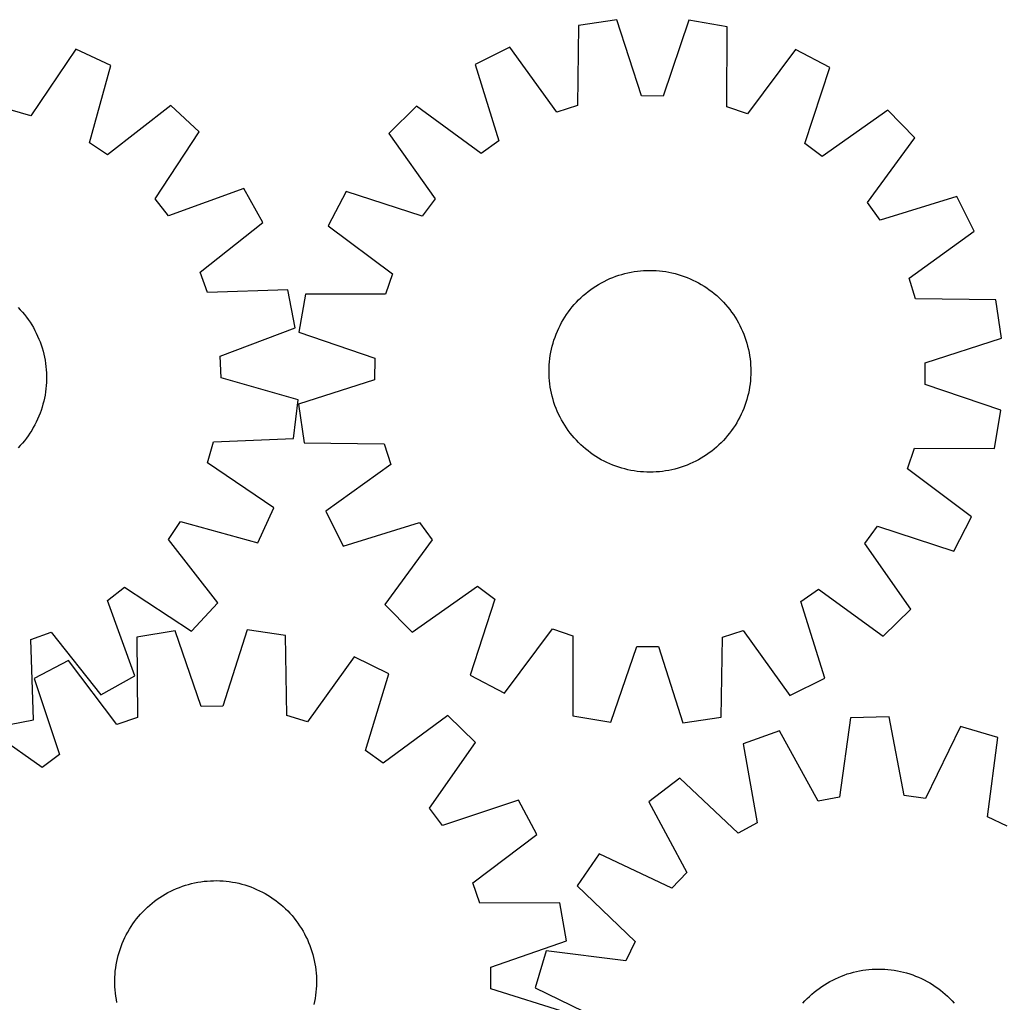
# Model space of a CAD drawing. Header units: millimetres. Extents: x 7 to 1493, y 7 to 2993.
# Tile 15 of 16: x 814 to 1204, y 2604 to 2993. Entities that reach past the tile are written whole.
import ezdxf

# ---------------------------------------------------------------- set-up
doc = ezdxf.new("R2010")
doc.units = ezdxf.units.MM
doc.layers.add('CUT', color=7, linetype='CONTINUOUS', true_color=0x000000)

msp = doc.modelspace()

# ---------------------------------------------------------------- linework, layer by layer
at = {"layer": 'CUT'}
for p, q in [((1035.46824, 2991.209251), (1035.023954, 2959.447995)), ((1050.684704, 2993.487357), (1035.46824, 2991.209251)), ((1060.411183, 2963.248799), (1050.684704, 2993.487357)), ((1079.222528, 2993.245631), (1068.985219, 2963.176174)), ((1094.398219, 2990.710093), (1079.222528, 2993.245631)), ((1094.304421, 2958.945868), (1094.398219, 2990.710093)), ((836.116597, 2981.740678), (818.317298, 2955.43175)), ((850.087737, 2975.295698), (836.116597, 2981.740678)), ((1008.252459, 2982.620473), (994.484715, 2975.75172)), ((1026.847118, 2956.867543), (1008.252459, 2982.620473)), ((1121.464605, 2981.661525), (1102.436372, 2956.227275)), ((1135.11402, 2974.560539), (1121.464605, 2981.661525)), ((841.626823, 2944.67891), (850.087737, 2975.295698)), ((994.484715, 2975.75172), (1003.876942, 2945.407678)), ((1125.209128, 2944.379951), (1135.11402, 2974.560539)), ((1068.985219, 2963.176174), (1060.411183, 2963.248799)), ((873.812994, 2959.434486), (848.754949, 2939.913494)), ((885.10873, 2948.987626), (873.812994, 2959.434486)), ((1035.023954, 2959.447995), (1026.847118, 2956.867543)), ((818.317298, 2955.43175), (810.065453, 2957.761217)), ((971.255048, 2959.173168), (960.283707, 2948.386128)), ((996.897713, 2940.426741), (971.255048, 2959.173168)), ((1102.436372, 2956.227275), (1094.304421, 2958.945868)), ((1158.059522, 2957.590866), (1132.102981, 2939.281504)), ((1168.846561, 2946.619526), (1158.059522, 2957.590866)), ((867.600814, 2922.483897), (885.10873, 2948.987626)), ((960.283707, 2948.386128), (978.59307, 2922.429588)), ((848.754949, 2939.913494), (841.626823, 2944.67891)), ((1003.876942, 2945.407678), (996.897713, 2940.426741)), ((1132.102981, 2939.281504), (1125.209128, 2944.379951)), ((1150.100135, 2920.976861), (1168.846561, 2946.619526)), ((902.771406, 2926.57121), (872.907471, 2915.749005)), ((910.286032, 2913.145081), (902.771406, 2926.57121)), ((943.314035, 2925.440626), (936.213048, 2911.791211)), ((973.494623, 2915.535735), (943.314035, 2925.440626)), ((872.907471, 2915.749005), (867.600814, 2922.483897)), ((978.59307, 2922.429588), (973.494623, 2915.535735)), ((1155.081072, 2913.997632), (1150.100135, 2920.976861)), ((1185.425113, 2923.389858), (1155.081072, 2913.997632)), ((1192.293867, 2909.622114), (1185.425113, 2923.389858)), ((885.444912, 2893.34878), (910.286032, 2913.145081)), ((936.213048, 2911.791211), (961.647299, 2892.762978)), ((1166.540936, 2891.027455), (1192.293867, 2909.622114)), ((888.410646, 2885.30367), (885.444912, 2893.34878)), ((1052.63801, 2892.519207), (1053.850263, 2892.850039)), ((1053.850263, 2892.850039), (1055.072309, 2893.14263)), ((1055.072309, 2893.14263), (1056.302943, 2893.396691)), ((1056.302943, 2893.396691), (1057.54095, 2893.611972)), ((1057.54095, 2893.611972), (1058.785108, 2893.78826)), ((1058.785108, 2893.78826), (1060.034189, 2893.925381)), ((1060.034189, 2893.925381), (1061.286962, 2894.023199)), ((1061.286962, 2894.023199), (1062.542188, 2894.081619)), ((1062.542188, 2894.081619), (1063.798631, 2894.100583)), ((1063.798631, 2894.100583), (1065.055049, 2894.080071)), ((1065.055049, 2894.080071), (1066.310202, 2894.020104)), ((1066.310202, 2894.020104), (1067.562853, 2893.920742)), ((1067.562853, 2893.920742), (1068.811765, 2893.782082)), ((1068.811765, 2893.782082), (1070.055705, 2893.604261)), ((1070.055705, 2893.604261), (1071.293445, 2893.387454)), ((1071.293445, 2893.387454), (1072.523765, 2893.131877)), ((1072.523765, 2893.131877), (1073.74545, 2892.83778)), ((961.647299, 2892.762978), (958.928705, 2884.631028)), ((1043.433546, 2888.542811), (1044.525439, 2889.164724)), ((1044.525439, 2889.164724), (1045.636328, 2889.752034)), ((1045.636328, 2889.752034), (1046.765116, 2890.30416)), ((1046.765116, 2890.30416), (1047.910691, 2890.820557)), ((1047.910691, 2890.820557), (1049.07192, 2891.300716)), ((1049.07192, 2891.300716), (1050.247659, 2891.744163)), ((1050.247659, 2891.744163), (1051.436747, 2892.15046)), ((1051.436747, 2892.15046), (1052.63801, 2892.519207)), ((1073.74545, 2892.83778), (1074.957294, 2892.505454)), ((1074.957294, 2892.505454), (1076.158102, 2892.135227)), ((1076.158102, 2892.135227), (1077.346688, 2891.727465)), ((1077.346688, 2891.727465), (1078.521879, 2891.282569)), ((1078.521879, 2891.282569), (1079.682516, 2890.80098)), ((1079.682516, 2890.80098), (1080.827453, 2890.283171)), ((1080.827453, 2890.283171), (1081.955561, 2889.729655)), ((1081.955561, 2889.729655), (1083.065725, 2889.140977)), ((1083.065725, 2889.140977), (1084.156851, 2888.517718)), ((1169.121389, 2882.85062), (1166.540936, 2891.027455)), ((920.157182, 2886.367735), (888.410646, 2885.30367)), ((923.155113, 2871.276581), (920.157182, 2886.367735)), ((1038.29602, 2884.936825), (1039.277181, 2885.721891)), ((1039.277181, 2885.721891), (1040.282518, 2886.475751)), ((1040.282518, 2886.475751), (1041.311038, 2887.197661)), ((1041.311038, 2887.197661), (1042.361726, 2887.886907)), ((1042.361726, 2887.886907), (1043.433546, 2888.542811)), ((1084.156851, 2888.517718), (1085.227861, 2887.860494)), ((1085.227861, 2887.860494), (1086.277699, 2887.169953)), ((1086.277699, 2887.169953), (1087.305329, 2886.446777)), ((1087.305329, 2886.446777), (1088.309736, 2885.691678)), ((1088.309736, 2885.691678), (1089.289929, 2884.905403)), ((927.164481, 2884.724825), (924.628942, 2869.549135)), ((958.928705, 2884.631028), (927.164481, 2884.724825)), ((1033.785846, 2880.571548), (1034.632116, 2881.500436)), ((1034.632116, 2881.500436), (1035.507146, 2882.402284)), ((1035.507146, 2882.402284), (1036.410071, 2883.276202)), ((1036.410071, 2883.276202), (1037.340002, 2884.121327)), ((1037.340002, 2884.121327), (1038.29602, 2884.936825)), ((1089.289929, 2884.905403), (1090.244941, 2884.088728)), ((1090.244941, 2884.088728), (1091.173829, 2883.242458)), ((1091.173829, 2883.242458), (1092.075677, 2882.367428)), ((1092.075677, 2882.367428), (1092.949595, 2881.464502)), ((1092.949595, 2881.464502), (1093.79472, 2880.534572)), ((1200.882644, 2882.406334), (1169.121389, 2882.85062)), ((1203.16075, 2867.18987), (1200.882644, 2882.406334)), ((813.278865, 2879.414136), (814.13883, 2878.497911)), ((814.13883, 2878.497911), (814.969592, 2877.555127)), ((814.969592, 2877.555127), (815.770329, 2876.586713)), ((1030.704621, 2876.604306), (1031.427797, 2877.631936)), ((1031.427797, 2877.631936), (1032.182895, 2878.636343)), ((1032.182895, 2878.636343), (1032.96917, 2879.616536)), ((1032.96917, 2879.616536), (1033.785846, 2880.571548)), ((1093.79472, 2880.534572), (1094.610218, 2879.578554)), ((1094.610218, 2879.578554), (1095.395284, 2878.597393)), ((1095.395284, 2878.597393), (1096.149144, 2877.592056)), ((1096.149144, 2877.592056), (1096.871054, 2876.563536)), ((815.770329, 2876.586713), (816.540254, 2875.593625)), ((816.540254, 2875.593625), (817.278604, 2874.576843)), ((817.278604, 2874.576843), (817.984652, 2873.537371)), ((817.984652, 2873.537371), (818.657702, 2872.476234)), ((1028.144919, 2872.282167), (1028.733597, 2873.392332)), ((1028.733597, 2873.392332), (1029.356855, 2874.483458)), ((1029.356855, 2874.483458), (1030.014079, 2875.554468)), ((1030.014079, 2875.554468), (1030.704621, 2876.604306)), ((1096.871054, 2876.563536), (1097.560301, 2875.512848)), ((1097.560301, 2875.512848), (1098.216204, 2874.441028)), ((1098.216204, 2874.441028), (1098.838118, 2873.349135)), ((1098.838118, 2873.349135), (1099.425427, 2872.238246)), ((818.657702, 2872.476234), (819.297088, 2871.39448)), ((819.297088, 2871.39448), (819.90218, 2870.293175)), ((819.90218, 2870.293175), (820.47238, 2869.173408)), ((893.412411, 2860.125508), (923.155113, 2871.276581)), ((924.628942, 2869.549135), (954.698399, 2859.311825)), ((1026.592004, 2868.848486), (1027.073594, 2870.009123)), ((1027.073594, 2870.009123), (1027.591402, 2871.15406)), ((1027.591402, 2871.15406), (1028.144919, 2872.282167)), ((1099.425427, 2872.238246), (1099.977553, 2871.109457)), ((1099.977553, 2871.109457), (1100.49395, 2869.963883)), ((1100.49395, 2869.963883), (1100.974109, 2868.802653)), ((820.47238, 2869.173408), (821.007126, 2868.036283)), ((821.007126, 2868.036283), (821.505891, 2866.882923)), ((821.505891, 2866.882923), (821.968182, 2865.714465)), ((821.968182, 2865.714465), (822.393542, 2864.532062)), ((1025.36912, 2865.283901), (1025.739346, 2866.484708)), ((1025.739346, 2866.484708), (1026.147109, 2867.673294)), ((1026.147109, 2867.673294), (1026.592004, 2868.848486)), ((1100.974109, 2868.802653), (1101.417556, 2867.626914)), ((1101.417556, 2867.626914), (1101.823853, 2866.437827)), ((1101.823853, 2866.437827), (1102.1926, 2865.236564)), ((1172.922193, 2857.463391), (1203.16075, 2867.18987)), ((822.393542, 2864.532062), (822.781552, 2863.336882)), ((822.781552, 2863.336882), (823.131829, 2862.130105)), ((823.131829, 2862.130105), (823.444028, 2860.91292)), ((1024.270313, 2860.382311), (1024.487119, 2861.620052)), ((1024.487119, 2861.620052), (1024.742697, 2862.850372)), ((1024.742697, 2862.850372), (1025.036794, 2864.072056)), ((1025.036794, 2864.072056), (1025.36912, 2865.283901)), ((1102.1926, 2865.236564), (1102.523432, 2864.024311)), ((1102.523432, 2864.024311), (1102.816023, 2862.802265)), ((1102.816023, 2862.802265), (1103.070084, 2861.571631)), ((823.444028, 2860.91292), (823.71784, 2859.686529)), ((823.71784, 2859.686529), (823.952995, 2858.452143)), ((823.952995, 2858.452143), (824.149261, 2857.21098)), ((893.746916, 2851.557692), (893.412411, 2860.125508)), ((954.698399, 2859.311825), (954.625774, 2850.737789)), ((1023.85447, 2856.636809), (1023.953832, 2857.88946)), ((1023.953832, 2857.88946), (1024.092492, 2859.138371)), ((1024.092492, 2859.138371), (1024.270313, 2860.382311)), ((1103.070084, 2861.571631), (1103.285365, 2860.333624)), ((1103.285365, 2860.333624), (1103.461653, 2859.089466)), ((1103.461653, 2859.089466), (1103.598774, 2857.840384)), ((1103.598774, 2857.840384), (1103.696593, 2856.587612)), ((824.149261, 2857.21098), (824.306444, 2855.964264)), ((824.306444, 2855.964264), (824.424389, 2854.713226)), ((824.424389, 2854.713226), (824.50298, 2853.459101)), ((1023.773991, 2854.125237), (1023.794503, 2855.381655)), ((1023.792954, 2852.868795), (1023.773991, 2854.125237)), ((1023.794503, 2855.381655), (1023.85447, 2856.636809)), ((1103.696593, 2856.587612), (1103.755013, 2855.332385)), ((1103.773976, 2854.075943), (1103.753464, 2852.819525)), ((1103.755013, 2855.332385), (1103.773976, 2854.075943)), ((1172.849568, 2848.889355), (1172.922193, 2857.463391)), ((824.541828, 2850.94654), (824.502046, 2849.690585)), ((824.50298, 2853.459101), (824.542139, 2852.203126)), ((824.542139, 2852.203126), (824.541828, 2850.94654)), ((924.26848, 2842.759459), (893.746916, 2851.557692)), ((954.625774, 2850.737789), (924.387217, 2841.011311)), ((1023.851374, 2851.613568), (1023.792954, 2852.868795)), ((1023.949193, 2850.360796), (1023.851374, 2851.613568)), ((1024.086314, 2849.111714), (1023.949193, 2850.360796)), ((1103.594135, 2850.311721), (1103.455475, 2849.062809)), ((1103.693497, 2851.564371), (1103.594135, 2850.311721)), ((1103.753464, 2852.819525), (1103.693497, 2851.564371)), ((824.304269, 2847.185519), (824.146469, 2845.938882)), ((824.422834, 2848.436499), (824.304269, 2847.185519)), ((824.502046, 2849.690585), (824.422834, 2848.436499)), ((1024.262602, 2847.867556), (1024.086314, 2849.111714)), ((1024.477883, 2846.629549), (1024.262602, 2847.867556)), ((1024.731944, 2845.398916), (1024.477883, 2846.629549)), ((1103.060848, 2846.581128), (1102.80527, 2845.350809)), ((1103.277654, 2847.818869), (1103.060848, 2846.581128)), ((1103.455475, 2849.062809), (1103.277654, 2847.818869)), ((1202.919025, 2838.652046), (1172.849568, 2848.889355)), ((823.439402, 2842.237291), (823.126601, 2841.020261)), ((823.713822, 2843.463546), (823.439402, 2842.237291)), ((823.949588, 2844.697816), (823.713822, 2843.463546)), ((824.146469, 2845.938882), (823.949588, 2844.697816)), ((922.456259, 2827.480506), (924.26848, 2842.759459)), ((1025.024535, 2844.176869), (1024.731944, 2845.398916)), ((1025.355367, 2842.964616), (1025.024535, 2844.176869)), ((1025.724114, 2841.763353), (1025.355367, 2842.964616)), ((1102.178847, 2842.91728), (1101.808621, 2841.716472)), ((1102.511173, 2844.129124), (1102.178847, 2842.91728)), ((1102.80527, 2845.350809), (1102.511173, 2844.129124)), ((822.387123, 2838.61867), (821.961177, 2837.436478)), ((822.775726, 2839.813657), (822.387123, 2838.61867)), ((823.126601, 2841.020261), (822.775726, 2839.813657)), ((924.387217, 2841.011311), (926.665323, 2825.794847)), ((1026.130411, 2840.574266), (1025.724114, 2841.763353)), ((1026.573858, 2839.398527), (1026.130411, 2840.574266)), ((1027.054017, 2838.237297), (1026.573858, 2839.398527)), ((1027.570414, 2837.091723), (1027.054017, 2838.237297)), ((1100.474373, 2838.192058), (1099.956565, 2837.04712)), ((1100.955963, 2839.352695), (1100.474373, 2838.192058)), ((1101.400858, 2840.527886), (1100.955963, 2839.352695)), ((1101.808621, 2841.716472), (1101.400858, 2840.527886)), ((1200.383486, 2823.476355), (1202.919025, 2838.652046)), ((820.998972, 2835.115136), (820.463663, 2833.978276)), ((821.498308, 2836.268249), (820.998972, 2835.115136)), ((821.961177, 2837.436478), (821.498308, 2836.268249)), ((1028.12254, 2835.962934), (1027.570414, 2837.091723)), ((1028.709849, 2834.852045), (1028.12254, 2835.962934)), ((1029.331763, 2833.760152), (1028.709849, 2834.852045)), ((1098.81437, 2834.808848), (1098.191112, 2833.717723)), ((1099.403048, 2835.919013), (1098.81437, 2834.808848)), ((1099.956565, 2837.04712), (1099.403048, 2835.919013)), ((818.647348, 2830.67635), (817.973773, 2829.615547)), ((819.28727, 2831.757787), (818.647348, 2830.67635)), ((819.892907, 2832.858791), (819.28727, 2831.757787)), ((820.463663, 2833.978276), (819.892907, 2832.858791)), ((1029.987666, 2832.688333), (1029.331763, 2833.760152)), ((1030.676913, 2831.637644), (1029.987666, 2832.688333)), ((1031.398823, 2830.609124), (1030.676913, 2831.637644)), ((1032.152683, 2829.603788), (1031.398823, 2830.609124)), ((1096.12017, 2830.569245), (1095.365072, 2829.564838)), ((1096.843346, 2831.596874), (1096.12017, 2830.569245)), ((1097.533888, 2832.646712), (1096.843346, 2831.596874)), ((1098.191112, 2833.717723), (1097.533888, 2832.646712)), ((815.75794, 2826.567302), (814.956723, 2825.599285)), ((816.528356, 2827.560008), (815.75794, 2826.567302)), ((817.26721, 2828.576424), (816.528356, 2827.560008)), ((817.973773, 2829.615547), (817.26721, 2828.576424)), ((890.723397, 2826.066206), (922.456259, 2827.480506)), ((1032.937749, 2828.622626), (1032.152683, 2829.603788)), ((1033.753247, 2827.666609), (1032.937749, 2828.622626)), ((1034.598372, 2826.736678), (1033.753247, 2827.666609)), ((1035.47229, 2825.833752), (1034.598372, 2826.736678)), ((1092.915851, 2826.700744), (1092.040821, 2825.798896)), ((1093.762121, 2827.629632), (1092.915851, 2826.700744)), ((1094.578797, 2828.584644), (1093.762121, 2827.629632)), ((1095.365072, 2829.564838), (1094.578797, 2828.584644)), ((814.125494, 2824.656912), (813.265076, 2823.741114)), ((814.956723, 2825.599285), (814.125494, 2824.656912)), ((888.39393, 2817.814361), (890.723397, 2826.066206)), ((926.665323, 2825.794847), (958.426578, 2825.35056)), ((958.426578, 2825.35056), (961.007031, 2817.173725)), ((1036.374138, 2824.958723), (1035.47229, 2825.833752)), ((1037.303026, 2824.112452), (1036.374138, 2824.958723)), ((1038.258038, 2823.295777), (1037.303026, 2824.112452)), ((1039.238231, 2822.509502), (1038.258038, 2823.295777)), ((1089.251947, 2823.264356), (1088.270786, 2822.479289)), ((1090.207965, 2824.079854), (1089.251947, 2823.264356)), ((1091.137896, 2824.924978), (1090.207965, 2824.079854)), ((1092.040821, 2825.798896), (1091.137896, 2824.924978)), ((1165.900668, 2815.438202), (1168.619262, 2823.570152)), ((1168.619262, 2823.570152), (1200.383486, 2823.476355)), ((1040.242638, 2821.754404), (1039.238231, 2822.509502)), ((1041.270268, 2821.031227), (1040.242638, 2821.754404)), ((1042.320106, 2820.340686), (1041.270268, 2821.031227)), ((1043.391116, 2819.683462), (1042.320106, 2820.340686)), ((1044.482242, 2819.060203), (1043.391116, 2819.683462)), ((1045.592406, 2818.471525), (1044.482242, 2819.060203)), ((1083.022528, 2819.036456), (1081.911639, 2818.449146)), ((1084.114421, 2819.658369), (1083.022528, 2819.036456)), ((1085.186241, 2820.314273), (1084.114421, 2819.658369)), ((1086.236929, 2821.00352), (1085.186241, 2820.314273)), ((1087.265449, 2821.725429), (1086.236929, 2821.00352)), ((1088.270786, 2822.479289), (1087.265449, 2821.725429)), ((914.702858, 2800.015062), (888.39393, 2817.814361)), ((961.007031, 2817.173725), (935.2541, 2798.579066)), ((1046.720514, 2817.918009), (1045.592406, 2818.471525)), ((1047.865451, 2817.400201), (1046.720514, 2817.918009)), ((1049.026088, 2816.918611), (1047.865451, 2817.400201)), ((1050.201279, 2816.473715), (1049.026088, 2816.918611)), ((1051.389865, 2816.065953), (1050.201279, 2816.473715)), ((1052.590673, 2815.695726), (1051.389865, 2816.065953)), ((1053.802517, 2815.3634), (1052.590673, 2815.695726)), ((1055.024202, 2815.069304), (1053.802517, 2815.3634)), ((1056.254522, 2814.813726), (1055.024202, 2815.069304)), ((1057.492262, 2814.59692), (1056.254522, 2814.813726)), ((1071.245024, 2814.804489), (1070.007017, 2814.589208)), ((1072.475658, 2815.05855), (1071.245024, 2814.804489)), ((1073.697704, 2815.351142), (1072.475658, 2815.05855)), ((1074.909957, 2815.681974), (1073.697704, 2815.351142)), ((1076.11122, 2816.05072), (1074.909957, 2815.681974)), ((1077.300308, 2816.457018), (1076.11122, 2816.05072)), ((1078.476047, 2816.900465), (1077.300308, 2816.457018)), ((1079.637276, 2817.380624), (1078.476047, 2816.900465)), ((1080.782851, 2817.897021), (1079.637276, 2817.380624)), ((1081.911639, 2818.449146), (1080.782851, 2817.897021)), ((1191.334919, 2796.409969), (1165.900668, 2815.438202)), ((1058.736202, 2814.419099), (1057.492262, 2814.59692)), ((1059.985114, 2814.280439), (1058.736202, 2814.419099)), ((1061.237765, 2814.181076), (1059.985114, 2814.280439)), ((1062.492918, 2814.121109), (1061.237765, 2814.181076)), ((1063.749336, 2814.100598), (1062.492918, 2814.121109)), ((1065.005779, 2814.119561), (1063.749336, 2814.100598)), ((1066.261005, 2814.177981), (1065.005779, 2814.119561)), ((1067.513778, 2814.2758), (1066.261005, 2814.177981)), ((1068.762859, 2814.41292), (1067.513778, 2814.2758)), ((1070.007017, 2814.589208), (1068.762859, 2814.41292)), ((908.257878, 2786.043921), (914.702858, 2800.015062)), ((935.2541, 2798.579066), (942.122854, 2784.811322)), ((1184.233932, 2782.760554), (1191.334919, 2796.409969)), ((872.875674, 2787.37671), (877.64109, 2794.504836)), ((877.64109, 2794.504836), (908.257878, 2786.043921)), ((942.122854, 2784.811322), (972.466895, 2794.203548)), ((972.466895, 2794.203548), (977.447832, 2787.224319)), ((1148.954897, 2785.771593), (1154.053344, 2792.665446)), ((1154.053344, 2792.665446), (1184.233932, 2782.760554)), ((892.396666, 2762.318665), (872.875674, 2787.37671)), ((977.447832, 2787.224319), (958.701406, 2761.581655)), ((1167.26426, 2759.815052), (1148.954897, 2785.771593)), ((848.711185, 2763.224188), (855.446077, 2768.530844)), ((855.446077, 2768.530844), (881.949806, 2751.022929)), ((969.488445, 2750.610314), (995.444986, 2768.919676)), ((995.444986, 2768.919676), (1002.338839, 2763.821229)), ((1123.671025, 2762.793502), (1130.650254, 2767.774439)), ((1130.650254, 2767.774439), (1156.292919, 2749.028012)), ((859.53339, 2733.360253), (848.711185, 2763.224188)), ((881.949806, 2751.022929), (892.396666, 2762.318665)), ((958.701406, 2761.581655), (969.488445, 2750.610314)), ((1002.338839, 2763.821229), (992.433947, 2733.640642)), ((1133.063252, 2732.449461), (1123.671025, 2762.793502)), ((1156.292919, 2749.028012), (1167.26426, 2759.815052)), ((818.26585, 2747.721013), (826.31096, 2750.686747)), ((826.31096, 2750.686747), (846.107261, 2725.845627)), ((875.484187, 2751.235305), (860.320443, 2748.629275)), ((860.320443, 2748.629275), (860.561842, 2716.86583)), ((885.861113, 2721.213743), (875.484187, 2751.235305)), ((904.02058, 2751.609638), (894.434719, 2721.32621)), ((919.247466, 2749.402265), (904.02058, 2751.609638)), ((919.839336, 2717.643417), (919.247466, 2749.402265)), ((1006.083362, 2726.539655), (1025.111595, 2751.973905)), ((1025.111595, 2751.973905), (1033.243546, 2749.255312)), ((1033.243546, 2749.255312), (1033.149748, 2717.491087)), ((1092.079727, 2716.991929), (1092.524013, 2748.753185)), ((1092.524013, 2748.753185), (1100.700849, 2751.333637)), ((1100.700849, 2751.333637), (1119.295508, 2725.580707)), ((819.329915, 2715.974477), (818.26585, 2747.721013)), ((1048.325439, 2714.955549), (1058.562748, 2745.025006)), ((1058.562748, 2745.025006), (1067.136784, 2744.952381)), ((1067.136784, 2744.952381), (1076.863263, 2714.713823)), ((946.502863, 2740.940047), (928.028074, 2715.100988)), ((960.302376, 2734.135343), (946.502863, 2740.940047)), ((833.296396, 2739.455033), (819.680125, 2732.290697)), ((852.442612, 2714.109478), (833.296396, 2739.455033)), ((846.107261, 2725.845627), (859.53339, 2733.360253)), ((951.051254, 2703.747986), (960.302376, 2734.135343)), ((992.433947, 2733.640642), (1006.083362, 2726.539655)), ((819.680125, 2732.290697), (829.725154, 2702.156461)), ((1119.295508, 2725.580707), (1133.063252, 2732.449461)), ((894.434719, 2721.32621), (885.861113, 2721.213743)), ((928.028074, 2715.100988), (919.839336, 2717.643417)), ((983.60883, 2717.664915), (958.053553, 2698.799534)), ((994.630178, 2706.928973), (983.60883, 2717.664915)), ((1033.149748, 2717.491087), (1048.325439, 2714.955549)), ((822.855067, 2697.026035), (796.813726, 2715.214584)), ((804.238761, 2712.976546), (819.329915, 2715.974477)), ((860.561842, 2716.86583), (852.442612, 2714.109478)), ((1076.863263, 2714.713823), (1092.079727, 2716.991929)), ((1143.262608, 2716.688844), (1138.908515, 2685.224315)), ((1158.643816, 2717.074827), (1143.262608, 2716.688844)), ((1164.570604, 2685.86829), (1158.643816, 2717.074827)), ((1186.93443, 2713.318899), (1173.070367, 2684.739842)), ((1201.682104, 2708.932935), (1186.93443, 2713.318899)), ((1115.19599, 2711.518664), (1100.686867, 2706.398518)), ((1130.47605, 2683.670962), (1115.19599, 2711.518664)), ((976.441628, 2680.887633), (994.630178, 2706.928973)), ((1100.686867, 2706.398518), (1106.268953, 2675.128483)), ((1197.675463, 2677.422277), (1201.682104, 2708.932935)), ((829.725154, 2702.156461), (822.855067, 2697.026035)), ((958.053553, 2698.799534), (951.051254, 2703.747986)), ((1075.591601, 2692.808322), (1063.374817, 2683.455209)), ((1098.729214, 2671.045382), (1075.591601, 2692.808322)), ((1011.70629, 2684.062574), (981.572055, 2674.017546)), ((1018.870627, 2670.446303), (1011.70629, 2684.062574)), ((1063.374817, 2683.455209), (1078.346668, 2655.440598)), ((1138.908515, 2685.224315), (1130.47605, 2683.670962)), ((1173.070367, 2684.739842), (1164.570604, 2685.86829)), ((981.572055, 2674.017546), (976.441628, 2680.887633)), ((1106.268953, 2675.128483), (1098.729214, 2671.045382)), ((1205.410509, 2673.722487), (1197.675463, 2677.422277)), ((993.525072, 2651.300088), (1018.870627, 2670.446303)), ((1043.707401, 2662.7753), (1034.978821, 2650.104767)), ((1072.437698, 2649.22743), (1043.707401, 2662.7753)), ((1078.346668, 2655.440598), (1072.437698, 2649.22743)), ((880.821313, 2650.689765), (882.036759, 2651.008666)), ((882.036759, 2651.008666), (883.261622, 2651.289232)), ((883.261622, 2651.289232), (884.494693, 2651.531186)), ((884.494693, 2651.531186), (885.734756, 2651.734288)), ((885.734756, 2651.734288), (886.980587, 2651.898339)), ((886.980587, 2651.898339), (888.230956, 2652.023177)), ((888.230956, 2652.023177), (889.484629, 2652.108677)), ((889.484629, 2652.108677), (890.740369, 2652.154757)), ((890.740369, 2652.154757), (891.996937, 2652.161371)), ((891.996937, 2652.161371), (893.253093, 2652.128511)), ((893.253093, 2652.128511), (894.507596, 2652.056211)), ((894.507596, 2652.056211), (895.75921, 2651.944541)), ((895.75921, 2651.944541), (897.006699, 2651.793613)), ((897.006699, 2651.793613), (898.248831, 2651.603574)), ((898.248831, 2651.603574), (899.484381, 2651.374613)), ((899.484381, 2651.374613), (900.712129, 2651.106956)), ((900.712129, 2651.106956), (901.930864, 2650.800865)), ((901.930864, 2650.800865), (903.139384, 2650.456645)), ((996.281423, 2643.180858), (993.525072, 2651.300088)), ((871.57821, 2646.804028), (872.676163, 2647.41518)), ((872.676163, 2647.41518), (873.792771, 2647.991542)), ((873.792771, 2647.991542), (874.926932, 2648.532547)), ((874.926932, 2648.532547), (876.077527, 2649.03766)), ((876.077527, 2649.03766), (877.243419, 2649.506382)), ((877.243419, 2649.506382), (878.42346, 2649.938252)), ((878.42346, 2649.938252), (879.616483, 2650.332843)), ((879.616483, 2650.332843), (880.821313, 2650.689765)), ((903.139384, 2650.456645), (904.336494, 2650.074634)), ((904.336494, 2650.074634), (905.521015, 2649.655209)), ((905.521015, 2649.655209), (906.691777, 2649.198784)), ((906.691777, 2649.198784), (907.847625, 2648.705811)), ((907.847625, 2648.705811), (908.987417, 2648.176774)), ((908.987417, 2648.176774), (910.11003, 2647.612197)), ((910.11003, 2647.612197), (911.214355, 2647.012636)), ((911.214355, 2647.012636), (912.299302, 2646.378683)), ((1034.978821, 2650.104767), (1057.874888, 2628.087845)), ((865.441504, 2642.442649), (866.405491, 2643.248711)), ((866.405491, 2643.248711), (867.394321, 2644.024096)), ((867.394321, 2644.024096), (868.407019, 2644.768038)), ((868.407019, 2644.768038), (869.442584, 2645.479804)), ((869.442584, 2645.479804), (870.499996, 2646.158691)), ((870.499996, 2646.158691), (871.57821, 2646.804028)), ((912.299302, 2646.378683), (913.363801, 2645.710964)), ((913.363801, 2645.710964), (914.406802, 2645.010138)), ((914.406802, 2645.010138), (915.427274, 2644.276896)), ((915.427274, 2644.276896), (916.424211, 2643.511962)), ((916.424211, 2643.511962), (917.396628, 2642.716091)), ((1028.044869, 2643.422257), (996.281423, 2643.180858)), ((1030.650899, 2628.258512), (1028.044869, 2643.422257)), ((861.85263, 2638.927974), (862.707989, 2639.848499)), ((862.707989, 2639.848499), (863.591841, 2640.741704)), ((863.591841, 2640.741704), (864.503312, 2641.606704)), ((864.503312, 2641.606704), (865.441504, 2642.442649)), ((917.396628, 2642.716091), (918.343568, 2641.890069)), ((918.343568, 2641.890069), (919.264093, 2641.03471)), ((919.264093, 2641.03471), (920.157297, 2640.150859)), ((920.157297, 2640.150859), (921.022298, 2639.239387)), ((921.022298, 2639.239387), (921.858242, 2638.301195)), ((858.732561, 2634.991208), (859.465803, 2636.01168)), ((859.465803, 2636.01168), (860.230737, 2637.008617)), ((860.230737, 2637.008617), (861.026608, 2637.981035)), ((861.026608, 2637.981035), (861.85263, 2638.927974)), ((921.858242, 2638.301195), (922.664305, 2637.337208)), ((922.664305, 2637.337208), (923.43969, 2636.348378)), ((923.43969, 2636.348378), (924.183632, 2635.335681)), ((924.183632, 2635.335681), (924.895398, 2634.300115)), ((856.130503, 2630.694436), (856.730064, 2631.798761)), ((856.730064, 2631.798761), (857.364016, 2632.883708)), ((857.364016, 2632.883708), (858.031735, 2633.948208)), ((858.031735, 2633.948208), (858.732561, 2634.991208)), ((924.895398, 2634.300115), (925.574285, 2633.242703)), ((925.574285, 2633.242703), (926.219622, 2632.164489)), ((926.219622, 2632.164489), (926.830774, 2631.066536)), ((854.543915, 2627.276183), (855.036889, 2628.432031)), ((855.036889, 2628.432031), (855.565925, 2629.571823)), ((855.565925, 2629.571823), (856.130503, 2630.694436)), ((926.830774, 2631.066536), (927.407136, 2629.949928)), ((927.407136, 2629.949928), (927.948141, 2628.815767)), ((927.948141, 2628.815767), (928.453254, 2627.665173)), ((928.453254, 2627.665173), (928.921976, 2626.49928)), ((1000.629337, 2617.881586), (1030.650899, 2628.258512)), ((1057.874888, 2628.087845), (1054.175098, 2620.352799)), ((852.941834, 2622.51527), (853.286054, 2623.72379)), ((853.286054, 2623.72379), (853.668065, 2624.920901)), ((853.668065, 2624.920901), (854.08749, 2626.105421)), ((854.08749, 2626.105421), (854.543915, 2627.276183)), ((928.921976, 2626.49928), (929.353846, 2625.319239)), ((929.353846, 2625.319239), (929.748436, 2624.126216)), ((929.748436, 2624.126216), (930.105359, 2622.921387)), ((1022.66444, 2624.35944), (1018.278477, 2609.611766)), ((1054.175098, 2620.352799), (1022.66444, 2624.35944)), ((852.139125, 2618.833237), (852.368086, 2620.068787)), ((852.368086, 2620.068787), (852.635744, 2621.296535)), ((852.635744, 2621.296535), (852.941834, 2622.51527)), ((930.105359, 2622.921387), (930.42426, 2621.705941)), ((930.42426, 2621.705941), (930.704826, 2620.481078)), ((930.704826, 2620.481078), (930.946779, 2619.248006)), ((851.686488, 2615.092003), (851.798158, 2616.343616)), ((851.798158, 2616.343616), (851.949086, 2617.591105)), ((851.949086, 2617.591105), (852.139125, 2618.833237)), ((930.946779, 2619.248006), (931.149882, 2618.007943)), ((931.149882, 2618.007943), (931.313933, 2616.762112)), ((931.313933, 2616.762112), (931.43877, 2615.511744)), ((1000.741804, 2609.30798), (1000.629337, 2617.881586)), ((1143.241725, 2615.532015), (1144.453266, 2615.865445)), ((1144.453266, 2615.865445), (1145.674683, 2616.160655)), ((1145.674683, 2616.160655), (1146.904769, 2616.417353)), ((1146.904769, 2616.417353), (1148.142312, 2616.635287)), ((1148.142312, 2616.635287), (1149.386089, 2616.814241)), ((1149.386089, 2616.814241), (1150.634874, 2616.954039)), ((1150.634874, 2616.954039), (1151.887434, 2617.054543)), ((1151.887434, 2617.054543), (1153.142532, 2617.115653)), ((1153.142532, 2617.115653), (1154.398931, 2617.137309)), ((1154.398931, 2617.137309), (1155.65539, 2617.11949)), ((1155.65539, 2617.11949), (1156.910669, 2617.062214)), ((1156.910669, 2617.062214), (1158.16353, 2616.965537)), ((1158.16353, 2616.965537), (1159.412736, 2616.829554)), ((1159.412736, 2616.829554), (1160.657054, 2616.6544)), ((1160.657054, 2616.6544), (1161.895257, 2616.440247)), ((1161.895257, 2616.440247), (1163.126122, 2616.187307)), ((1163.126122, 2616.187307), (1164.348434, 2615.895829)), ((1164.348434, 2615.895829), (1165.560988, 2615.566102)), ((851.581328, 2612.581343), (851.614188, 2613.837499)), ((851.587942, 2611.324775), (851.581328, 2612.581343)), ((851.614188, 2613.837499), (851.686488, 2615.092003)), ((931.43877, 2615.511744), (931.524271, 2614.25807)), ((931.524271, 2614.25807), (931.570351, 2613.00233)), ((931.570351, 2613.00233), (931.576965, 2611.745762)), ((1134.045805, 2611.5359), (1135.136363, 2612.160153)), ((1135.136363, 2612.160153), (1136.245991, 2612.749842)), ((1136.245991, 2612.749842), (1137.373593, 2613.304385)), ((1137.373593, 2613.304385), (1138.518058, 2613.823237)), ((1138.518058, 2613.823237), (1139.678256, 2614.305884)), ((1139.678256, 2614.305884), (1140.853042, 2614.75185)), ((1140.853042, 2614.75185), (1142.041256, 2615.160695)), ((1142.041256, 2615.160695), (1143.241725, 2615.532015)), ((1165.560988, 2615.566102), (1166.762586, 2615.198449)), ((1166.762586, 2615.198449), (1167.952044, 2614.793236)), ((1167.952044, 2614.793236), (1169.128186, 2614.35086)), ((1169.128186, 2614.35086), (1170.289852, 2613.871759)), ((1170.289852, 2613.871759), (1171.435897, 2613.356406)), ((1171.435897, 2613.356406), (1172.565188, 2612.805309)), ((1172.565188, 2612.805309), (1173.676612, 2612.219012)), ((1173.676612, 2612.219012), (1174.769071, 2611.598093)), ((851.634022, 2610.069035), (851.587942, 2611.324775)), ((851.719523, 2608.815362), (851.634022, 2610.069035)), ((851.84436, 2607.564993), (851.719523, 2608.815362)), ((931.360135, 2607.983489), (931.209207, 2606.736001)), ((931.471805, 2609.235103), (931.360135, 2607.983489)), ((931.544105, 2610.489606), (931.471805, 2609.235103)), ((931.576965, 2611.745762), (931.544105, 2610.489606)), ((1031.025232, 2599.722119), (1000.741804, 2609.30798)), ((1018.278477, 2609.611766), (1046.857534, 2595.747703)), ((1127.961753, 2607.101365), (1128.91602, 2607.91891)), ((1128.91602, 2607.91891), (1129.895497, 2608.706078)), ((1129.895497, 2608.706078), (1130.899215, 2609.462091)), ((1130.899215, 2609.462091), (1131.926186, 2610.186203)), ((1131.926186, 2610.186203), (1132.975394, 2610.877701)), ((1132.975394, 2610.877701), (1134.045805, 2611.5359)), ((1174.769071, 2611.598093), (1175.841488, 2610.943166)), ((1175.841488, 2610.943166), (1176.892803, 2610.254877)), ((1176.892803, 2610.254877), (1177.921981, 2609.533905)), ((1177.921981, 2609.533905), (1178.928004, 2608.780961)), ((1178.928004, 2608.780961), (1179.90988, 2607.996789)), ((1179.90988, 2607.996789), (1180.86664, 2607.182162)), ((852.008411, 2606.319162), (851.84436, 2607.564993)), ((852.211514, 2605.079099), (852.008411, 2606.319162)), ((852.453467, 2603.846028), (852.211514, 2605.079099)), ((930.790207, 2604.258319), (930.52255, 2603.03057)), ((931.019168, 2605.493869), (930.790207, 2604.258319)), ((931.209207, 2606.736001), (931.019168, 2605.493869)), ((1124.415213, 2603.543976), (1125.259491, 2604.474677)), ((1125.259491, 2604.474677), (1126.132585, 2605.378398)), ((1126.132585, 2605.378398), (1127.033636, 2606.254249)), ((1127.033636, 2606.254249), (1127.961753, 2607.101365)), ((1180.86664, 2607.182162), (1181.79734, 2606.337885)), ((1181.79734, 2606.337885), (1182.701062, 2605.46479)), ((1182.701062, 2605.46479), (1183.576913, 2604.56374)), ((1183.576913, 2604.56374), (1184.424029, 2603.635623))]:
    msp.add_line(p, q, dxfattribs=at)

doc.saveas('drawing.dxf')
